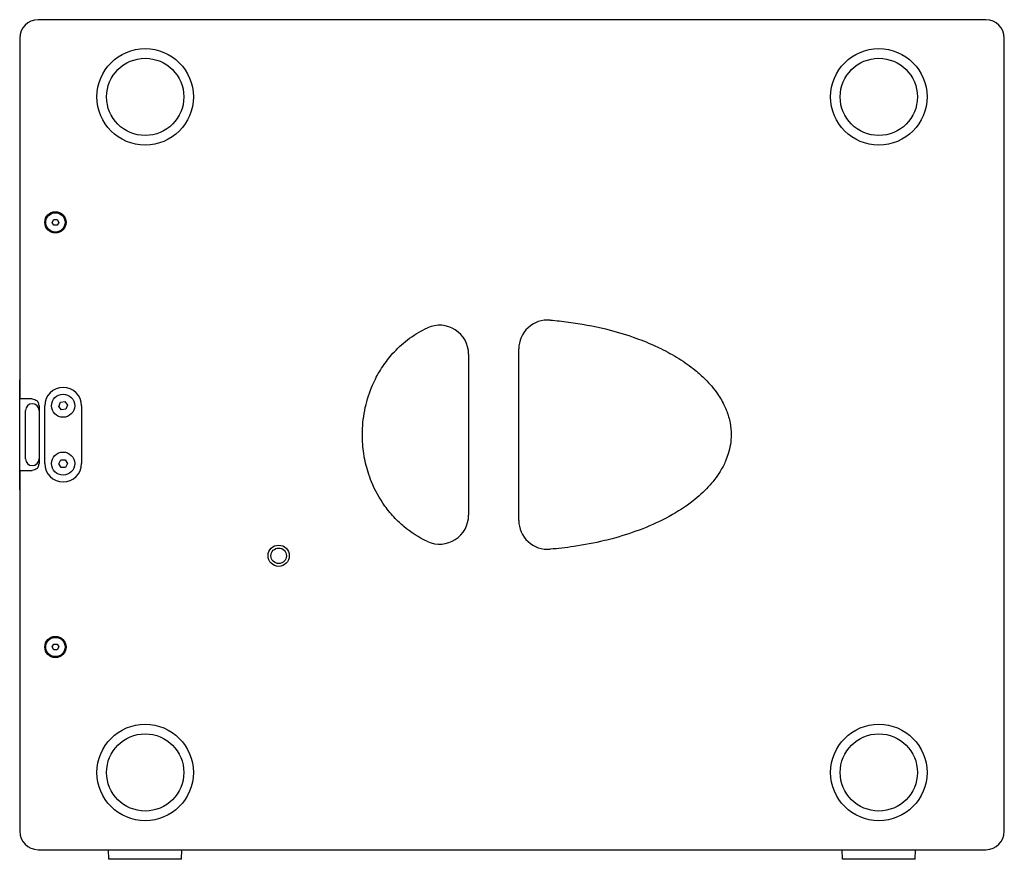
# Model space of a CAD drawing. Extents: x -55 to 3310, y -427 to 1727.
# Tile 2 of 10: x -55 to 455, y 487 to 922. Entities that reach past the tile are written whole.
import ezdxf

# ---------------------------------------------------------------- set-up
doc = ezdxf.new("R2010")
doc.units = 0
doc.linetypes.add('Durchgehend', pattern=[0])
doc.layers.add('KF_PASSIO_SUB_15_RIGHT', color=7, linetype='Durchgehend', lineweight=25)

# ---------------------------------------------------------------- blocks, each defined once
blk = doc.blocks.new('KF_PASSIO_SUB_15_RIGHT')
at = {"layer": 'KF_PASSIO_SUB_15_RIGHT'}
for p, q in [((245.5, 0), (-245.5, 0)), ((-255, -9.5), (-255, -10)), ((-255, -10), (-255, -185.5)), ((255, -10), (255, -9.5)), ((255, -420), (255, -10)), ((-238.23, -105), (-237.37, -103.5)), ((-237.37, -106.5), (-238.23, -105)), ((-237.37, -103.5), (-235.63, -103.5)), ((-235.63, -106.5), (-237.37, -106.5)), ((-235.63, -103.5), (-234.77, -105)), ((-234.77, -105), (-235.63, -106.5)), ((-22.5, -173.3), (-22.5, -256.7)), ((3.5, -259.39), (3.5, -170.61)), ((-255, -185.5), (-255, -196.5)), ((-255, -243.5), (-255, -186.5)), ((-248.5, -196.5), (-255, -196.5)), ((-234.78, -200.34), (-233.94, -198.19)), ((-233.94, -198.19), (-231.66, -197.85)), ((-231.66, -197.85), (-230.22, -199.66)), ((-252, -227.5), (-252, -202.5)), ((-245, -200), (-245, -230)), ((-242, -230), (-242, -200)), ((-233.34, -202.15), (-234.78, -200.34)), ((-231.06, -201.81), (-233.34, -202.15)), ((-230.22, -199.66), (-231.06, -201.81)), ((-223, -200), (-223, -230)), ((-234.81, -230.07), (-233.72, -228.04)), ((-233.72, -228.04), (-231.41, -227.96)), ((-231.41, -227.96), (-230.19, -229.93)), ((-255, -233.5), (-248.5, -233.5)), ((-255, -233.5), (-255, -244.5)), ((-233.59, -232.04), (-234.81, -230.07)), ((-231.28, -231.96), (-233.59, -232.04)), ((-230.19, -229.93), (-231.28, -231.96)), ((-255, -244.5), (-255, -420)), ((-238.23, -325), (-237.37, -323.5)), ((-237.37, -326.5), (-238.23, -325)), ((-237.37, -323.5), (-235.63, -323.5)), ((-235.63, -323.5), (-234.77, -325)), ((-234.77, -325), (-235.63, -326.5)), ((-235.63, -326.5), (-237.37, -326.5)), ((-255, -420), (-255, -420.5)), ((255, -420.5), (255, -420)), ((-245.5, -430), (245.5, -430)), ((-208.8, -435), (-208.97, -430)), ((-171.2, -435), (-171.03, -430)), ((171.2, -435), (171.03, -430)), ((208.8, -435), (208.97, -430)), ((-171.2, -435), (-208.8, -435)), ((208.8, -435), (171.2, -435))]:
    blk.add_line(p, q, dxfattribs=at)
for centre, radius in [((-190, -40), 25), ((190, -40), 25), ((-190, -40), 20), ((190, -40), 20), ((-236.5, -105), 5.5), ((-236.5, -105), 5), ((-232.5, -200), 6), ((-232.5, -230), 6), ((-120.85, -277.74), 5.5), ((-120.85, -277.74), 4), ((-236.5, -325), 5.5), ((-236.5, -325), 5), ((-190, -390), 25), ((190, -390), 25), ((-190, -390), 20), ((190, -390), 20)]:
    blk.add_circle(centre, radius, dxfattribs=at)
for centre, radius, start, end in [((-245.5, -9.5), 9.5, 90, 180), ((245.5, -9.5), 9.5, 0, 90), ((18.5, -170.61), 15, 85.3524, 180), ((-37.5, -173.3), 15, 0, 114.5331), ((-232.5, -200), 9.5, 0, 180), ((-248.5, -200), 3.5, 0, 31.0027), ((-248.5, -202.5), 3.5, 0, 180), ((-248.5, -227.5), 3.5, 180, 0), ((-248.5, -230), 3.5, 328.9973, 0), ((-232.5, -230), 9.5, 180, 0), ((-37.5, -256.7), 15, 245.4669, 0), ((18.5, -259.39), 15, 180, 274.6476), ((-245.5, -420.5), 9.5, 180, 270), ((245.5, -420.5), 9.5, 270, 0)]:
    blk.add_arc(centre, radius, start, end, dxfattribs=at)
for points, knots in [([(19.72, -155.66), (22.91, -155.91), (26.1, -156.25), (35.75, -157.52), (42.18, -158.7), (53.34, -161.43), (58.13, -162.83), (66.39, -165.72), (69.92, -167.11), (74.63, -169.22), (75.89, -169.82), (80.3, -171.98), (83.39, -173.68), (89.34, -177.4), (92.19, -179.41), (96.69, -183.07), (98.44, -184.64), (102.43, -188.64), (104.59, -191.16), (107.87, -195.93), (109.12, -198.09), (110.53, -201.13), (110.88, -201.96), (111.96, -204.78), (112.54, -206.83), (113.32, -210.97), (113.51, -213.06), (113.5, -215.14), (113.49, -216.78), (113.36, -218.41), (112.86, -221.68), (112.48, -223.3), (111.6, -226.18), (111.14, -227.44), (109.81, -230.52), (108.87, -232.33), (106.05, -236.91), (103.96, -239.59), (99.27, -244.66), (96.6, -247.07), (89.94, -252.28), (85.79, -254.96), (77.07, -259.73), (72.45, -261.86), (62.94, -265.59), (58.06, -267.19), (51.38, -269.03), (49.63, -269.48), (42.65, -271.16), (37.35, -272.17), (27.93, -273.55), (23.83, -274.01), (19.72, -274.34)], [-25.811391, -25.811391, -25.811391, -25.811391, -24.819741, -24.819741, -22.81446, -22.81446, -21.271935, -21.271935, -20.085378, -20.085378, -19.644213, -19.644213, -18.531392, -18.531392, -17.418565, -17.418565, -16.653182, -16.653182, -15.552961, -15.552961, -14.706638, -14.706638, -14.391771, -14.391771, -13.648736, -13.648736, -12.905695, -12.905695, -12.905695, -12.320775, -12.320775, -11.735855, -11.735855, -11.267636, -11.267636, -10.566014, -10.566014, -9.438894, -9.438894, -8.269676, -8.269676, -6.707008, -6.707008, -5.108045, -5.108045, -3.509087, -3.509087, -2.946112, -2.946112, -1.277184, -1.277184, 0, 0, 0, 0]), ([(-43.73, -270.35), (-48.11, -268.35), (-52.28, -265.71), (-57.6, -261.24), (-59.11, -259.83), (-62.43, -256.37), (-64.2, -254.23), (-68.62, -248.06), (-70.96, -243.79), (-73.42, -237.75), (-74.01, -236.12), (-75.51, -231.32), (-76.26, -228.09), (-77.25, -221.57), (-77.5, -218.28), (-77.5, -215.01), (-77.5, -210.84), (-77.1, -206.63), (-75.49, -198.39), (-74.28, -194.35), (-72.12, -189.07), (-71.48, -187.65), (-69.48, -183.66), (-68, -181.16), (-64.7, -176.4), (-62.88, -174.15), (-59.76, -170.83), (-58.55, -169.65), (-54.55, -166.09), (-51.58, -163.92), (-46.9, -161.2), (-45.33, -160.38), (-43.73, -159.65)], [-15.052595, -15.052595, -15.052595, -15.052595, -13.432078, -13.432078, -12.749521, -12.749521, -11.832876, -11.832876, -10.251904, -10.251904, -9.679587, -9.679587, -8.602942, -8.602942, -7.526297, -7.526297, -7.526297, -6.156048, -6.156048, -4.785804, -4.785804, -4.271919, -4.271919, -3.318832, -3.318832, -2.365751, -2.365751, -1.802711, -1.802711, -0.592015, -0.592015, 0, 0, 0, 0]), ([(-248.5, -196.5), (-248.08, -196.5), (-247.61, -196.58), (-246.75, -196.94), (-246.35, -197.21), (-245.83, -197.72), (-245.65, -197.95), (-245.5, -198.2)], [0.5697769, 0.5697769, 0.5697769, 0.5697769, 0.7039888, 0.7039888, 0.8382007, 0.8382007, 0.9216445, 0.9216445, 0.9216445, 0.9216445]), ([(-245.5, -231.8), (-245.65, -232.05), (-245.83, -232.28), (-246.35, -232.79), (-246.75, -233.06), (-247.61, -233.42), (-248.08, -233.5), (-248.5, -233.5)], [1.2835134, 1.2835134, 1.2835134, 1.2835134, 1.3669573, 1.3669573, 1.5011691, 1.5011691, 1.635381, 1.635381, 1.635381, 1.635381])]:
    blk.add_open_spline(points, degree=3, knots=knots, dxfattribs=at)

msp = doc.modelspace()

# ---------------------------------------------------------------- block references
at = {"layer": 'KF_PASSIO_SUB_15_RIGHT'}
msp.add_blockref('KF_PASSIO_SUB_15_RIGHT', (200.41, 921.76), dxfattribs=at)

doc.saveas('drawing.dxf')
